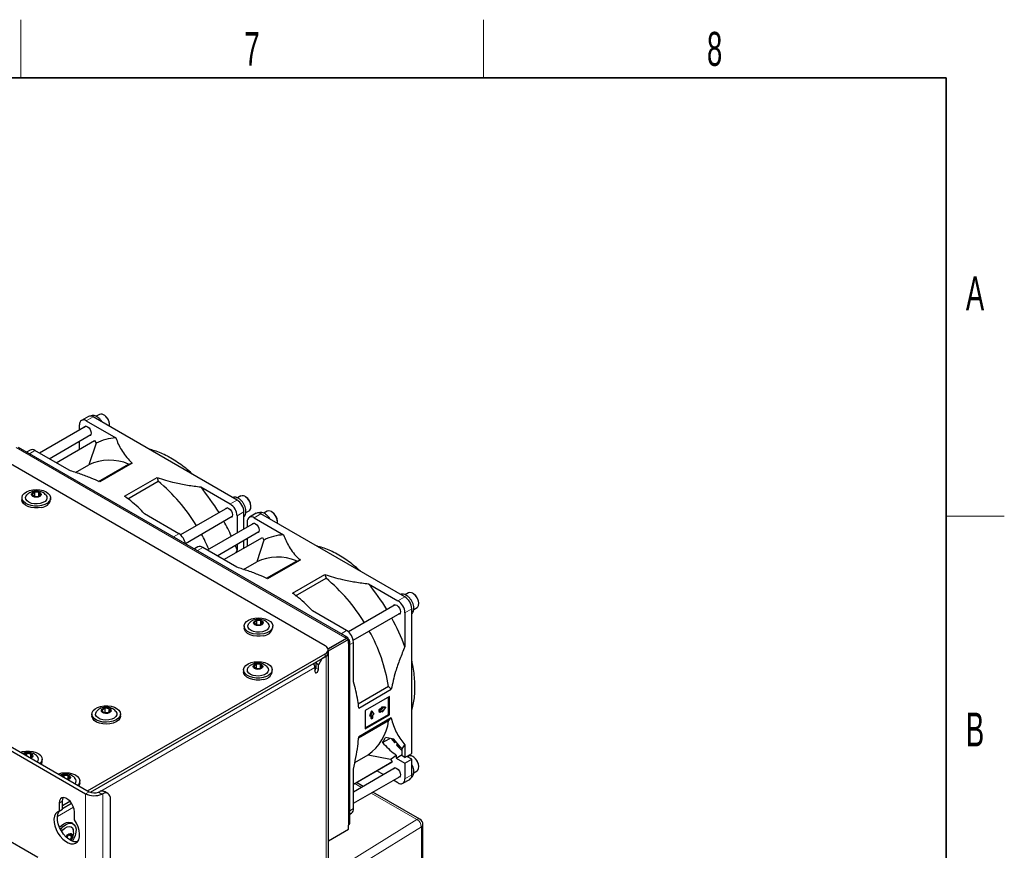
# Paper-space layout 'Blatt2' of a CAD drawing. Header units: millimetres. Extents: x 5 to 418, y 2 to 292.
# Tile 68 of 68: x 312 to 414, y 203 to 288. Entities that reach past the tile are written whole.
import ezdxf

# ---------------------------------------------------------------- set-up
doc = ezdxf.new("R2010")
doc.units = ezdxf.units.MM
doc.layers.add('SLD-0', color=7, linetype='Continuous')
doc.styles.add('SLDTEXTSTYLE1', font='TXT', dxfattribs={"width": 0.605})

psp = doc.layouts.new('Blatt2')

# ---------------------------------------------------------------- linework, layer by layer
at = {"color": 7, "linetype": 'Continuous', "lineweight": 25}
for p, q in [((343.91, 223.88), (286.99, 256.74)), ((251.65, 247.61), (319.18, 208.63)), ((252.01, 247.81), (319.53, 208.83)), ((319.46, 247.56), (318.75, 247.15)), ((319.25, 247.1), (322.29, 245.34)), ((334.81, 238.93), (319.96, 247.51)), ((320.6, 247.77), (320.26, 247.57)), ((321.11, 247.68), (321.04, 247.72)), ((319.23, 246.54), (314.42, 243.76)), ((318.54, 246.14), (318.54, 246.69)), ((321.66, 246.65), (321.66, 246.73)), ((315.42, 243.19), (319.73, 245.68)), ((316.13, 242.78), (320.11, 245.08)), ((318.54, 244.17), (318.54, 244.99)), ((320.11, 245.08), (320.27, 244.8)), ((346.19, 224.77), (312.25, 244.37)), ((313.45, 244.09), (313.09, 243.88)), ((317.48, 242), (313.95, 244.04)), ((320.27, 244.8), (319.51, 242.56)), ((318.15, 241.78), (319.51, 242.56)), ((320.52, 240.86), (323.6, 242.64)), ((324, 242.74), (320.64, 240.81)), ((323.6, 242.64), (324, 242.74)), ((323.2, 239.33), (326.56, 241.27)), ((323.53, 239.05), (326.67, 240.87)), ((326.56, 241.27), (326.67, 240.87)), ((331.06, 240.28), (334.1, 238.53)), ((312.61, 239.16), (312.61, 238.95)), ((313.93, 239.74), (313.66, 239.54)), ((313.66, 239.54), (313.82, 239.31)), ((313.82, 239.31), (314.25, 239.27)), ((313.89, 239.3), (313.93, 239.33)), ((314.36, 239.7), (313.93, 239.74)), ((313.93, 239.33), (313.93, 239.74)), ((313.93, 239.33), (314.29, 239.3)), ((313.93, 239.33), (313.94, 239.3)), ((314.25, 239.27), (314.52, 239.47)), ((314.52, 239.47), (314.36, 239.7)), ((314.36, 239.35), (314.36, 239.7)), ((315.56, 238.95), (315.56, 239.16)), ((335.19, 239.35), (334.84, 239.15)), ((335.7, 239.26), (335.63, 239.3)), ((333.82, 238.12), (328.98, 235.33)), ((335.72, 237.63), (336.06, 237.83)), ((336.24, 238.23), (336.24, 238.31)), ((328.8, 235.46), (325.27, 237.5)), ((329.48, 234.46), (334.32, 237.26)), ((334.81, 237.3), (334.81, 235.53)), ((335.51, 235.94), (335.51, 237.71)), ((336.78, 237.56), (336.08, 237.15)), ((336.58, 237.1), (339.62, 235.34)), ((352.13, 228.93), (337.28, 237.51)), ((337.93, 237.77), (337.58, 237.57)), ((338.44, 237.68), (338.37, 237.72)), ((336.56, 236.54), (331.74, 233.76)), ((335.87, 236.14), (335.87, 236.69)), ((338.98, 236.65), (338.98, 236.73)), ((256.6, 235.36), (314.23, 202.09)), ((332.74, 233.19), (337.06, 235.68)), ((333.45, 232.78), (337.44, 235.08)), ((335.51, 233.97), (335.51, 234.78)), ((335.87, 234.17), (335.87, 234.99)), ((337.59, 234.8), (336.84, 232.56)), ((337.44, 235.08), (337.59, 234.8)), ((330.77, 234.09), (330.42, 233.88)), ((334.8, 232), (331.27, 234.04)), ((334.81, 233.79), (334.69, 233.49)), ((334.81, 234.38), (334.81, 233.79)), ((341.32, 232.74), (337.96, 230.81)), ((340.93, 232.64), (341.32, 232.74)), ((335.47, 231.78), (336.84, 232.56)), ((337.84, 230.86), (340.93, 232.64)), ((340.53, 229.33), (343.88, 231.26)), ((340.85, 229.05), (344, 230.87)), ((343.88, 231.26), (344, 230.87)), ((348.38, 230.28), (351.42, 228.53)), ((352.51, 229.35), (352.16, 229.15)), ((353.02, 229.26), (352.95, 229.3)), ((351.14, 228.12), (346.3, 225.33)), ((352.84, 212.77), (352.84, 227.71)), ((353.04, 227.63), (353.39, 227.83)), ((353.57, 228.23), (353.57, 228.31)), ((346.12, 225.46), (342.59, 227.5)), ((346.8, 224.46), (351.64, 227.26)), ((352.13, 227.3), (352.13, 223.79)), ((335.54, 225.92), (335.54, 225.72)), ((336.86, 226.5), (336.59, 226.31)), ((336.59, 226.31), (336.75, 226.07)), ((336.75, 226.07), (337.18, 226.04)), ((336.82, 226.07), (336.86, 226.09)), ((337.28, 226.47), (336.86, 226.5)), ((336.86, 226.09), (336.86, 226.5)), ((336.86, 226.09), (337.21, 226.06)), ((336.86, 226.09), (336.86, 226.06)), ((337.18, 226.04), (337.45, 226.23)), ((337.45, 226.23), (337.28, 226.47)), ((337.28, 226.12), (337.28, 226.47)), ((338.49, 225.72), (338.49, 225.92)), ((344.19, 223.56), (346.1, 224.66)), ((346.12, 224.65), (344.2, 223.54)), ((346.1, 224.66), (345.94, 224.75)), ((346.1, 224.64), (346.1, 224.66)), ((346.12, 224.65), (346.3, 224.55)), ((346.3, 224.55), (344.21, 223.34)), ((346.3, 224.14), (346.3, 224.55)), ((346.44, 205.56), (346.44, 224.34)), ((346.83, 220.16), (346.83, 224.24)), ((319.39, 208.91), (343.91, 223.07)), ((319.67, 208.77), (343.91, 222.76)), ((344, 222.81), (343.56, 222.56)), ((344.2, 223.17), (344.2, 223.47)), ((344.26, 195.36), (344.26, 223.17)), ((336.8, 221.98), (336.54, 221.78)), ((336.54, 221.78), (336.7, 221.55)), ((336.7, 221.55), (337.13, 221.52)), ((336.77, 221.55), (336.8, 221.57)), ((337.23, 221.95), (336.8, 221.98)), ((336.8, 221.57), (336.8, 221.98)), ((336.8, 221.57), (337.16, 221.54)), ((336.8, 221.57), (336.81, 221.54)), ((337.13, 221.52), (337.39, 221.71)), ((337.39, 221.71), (337.23, 221.95)), ((337.23, 221.6), (337.23, 221.95)), ((342.85, 221.64), (342.85, 221.23)), ((342.94, 222.1), (343.03, 222.25)), ((343.2, 221.94), (342.94, 222.1)), ((342.94, 222.1), (342.94, 221.59)), ((343.56, 222.56), (343.2, 221.94)), ((343.2, 221.43), (343.2, 221.94)), ((335.49, 221.4), (335.49, 221.2)), ((338.44, 221.2), (338.44, 221.4)), ((350.45, 219.7), (347.3, 217.88)), ((350.45, 219.7), (350.73, 219.4)), ((347.38, 217.46), (350.73, 219.4)), ((350.53, 218.66), (348.02, 217.21)), ((350.44, 216.81), (350.44, 218.61)), ((350.53, 216.76), (350.53, 218.66)), ((350.08, 217.56), (349.72, 217.57)), ((349.72, 217.57), (349.72, 217.44)), ((349.72, 217.57), (349.81, 217.51)), ((349.81, 217.51), (349.81, 217.39)), ((350.17, 217.51), (349.81, 217.51)), ((349.81, 217.09), (350.17, 217.51)), ((350.08, 217.56), (350.17, 217.51)), ((319.83, 216.85), (319.83, 216.65)), ((321.19, 217.44), (320.88, 217.26)), ((320.88, 217.26), (321, 217.02)), ((321, 217.02), (321.42, 216.96)), ((321.13, 217), (321.19, 217.03)), ((321.61, 217.38), (321.19, 217.44)), ((321.19, 217.03), (321.19, 217.44)), ((321.19, 217.03), (321.47, 216.99)), ((321.19, 217.03), (321.19, 216.99)), ((321.42, 216.96), (321.72, 217.13)), ((321.72, 217.13), (321.61, 217.38)), ((321.61, 217.07), (321.61, 217.38)), ((322.78, 216.65), (322.78, 216.85)), ((348.02, 217.21), (348.02, 215.31)), ((348.02, 215.41), (350.44, 216.81)), ((348.02, 215.31), (350.53, 216.76)), ((348.67, 217.19), (348.49, 216.67)), ((348.49, 216.67), (348.58, 216.62)), ((348.76, 217.14), (348.58, 216.62)), ((348.58, 216.62), (348.69, 216.68)), ((348.6, 216.63), (348.6, 216.41)), ((348.67, 217.19), (348.76, 217.14)), ((348.69, 216.68), (348.69, 216.36)), ((348.95, 216.83), (348.76, 217.14)), ((348.84, 216.77), (348.95, 216.83)), ((348.84, 216.44), (348.84, 216.77)), ((349.72, 217.44), (349.44, 217.28)), ((349.44, 217.28), (349.44, 217.11)), ((349.44, 217.28), (349.53, 217.22)), ((349.44, 217.11), (349.53, 217.05)), ((349.81, 217.39), (349.53, 217.22)), ((349.53, 217.05), (349.81, 217.22)), ((349.53, 217.22), (349.53, 217.05)), ((349.72, 217.44), (349.81, 217.39)), ((349.72, 217.16), (349.72, 217.14)), ((349.72, 217.14), (349.81, 217.09)), ((349.81, 217.22), (349.81, 217.09)), ((350.44, 216.81), (350.53, 216.76)), ((350.45, 216.15), (347.36, 214.37)), ((350.73, 216.44), (347.38, 214.5)), ((348.6, 216.41), (348.69, 216.36)), ((348.69, 216.36), (348.84, 216.44)), ((350.73, 216.44), (350.45, 216.15)), ((351, 214.26), (350.13, 214.44)), ((349.83, 213.9), (350.59, 214.34)), ((350.73, 214.32), (351.08, 213.87)), ((351.6, 213.31), (351.6, 213.53)), ((352.13, 213.67), (352.13, 212.36)), ((313.11, 212.77), (312.91, 212.66)), ((313.53, 212.71), (313.11, 212.77)), ((313.11, 212.54), (313.11, 212.77)), ((313.44, 212.35), (313.64, 212.47)), ((313.64, 212.47), (313.53, 212.71)), ((313.53, 212.4), (313.53, 212.71)), ((346.97, 211.86), (348.34, 212.65)), ((348.34, 212.65), (350.65, 212.18)), ((351.23, 212.31), (351.85, 212.66)), ((351.23, 212.61), (351.23, 212.31)), ((351.85, 212.52), (351.85, 213.27)), ((352.13, 212.36), (351.85, 212.52)), ((352.13, 212.36), (352.84, 212.77)), ((352.84, 212.19), (352.34, 212.48)), ((352.51, 212.51), (352.41, 212.44)), ((353.02, 212.42), (352.95, 212.46)), ((314.7, 211.98), (314.7, 212.19)), ((346.83, 209.61), (350.81, 211.91)), ((346.83, 209.61), (350.56, 211.77)), ((350.81, 211.91), (350.56, 211.77)), ((350.65, 212.18), (350.81, 211.91)), ((351.23, 212.31), (352.13, 211.79)), ((352.13, 211.79), (352.84, 212.19)), ((352.13, 211.79), (352.13, 210.15)), ((352.84, 210.56), (352.84, 212.19)), ((353.57, 211.39), (353.57, 211.47)), ((316.95, 210.52), (316.8, 210.41)), ((317.38, 210.49), (316.95, 210.52)), ((316.95, 210.32), (316.95, 210.52)), ((317.54, 210.25), (317.38, 210.49)), ((317.38, 210.14), (317.38, 210.49)), ((351.14, 211.28), (346.83, 208.79)), ((346.83, 207.09), (346.83, 211.17)), ((346.83, 207.64), (351.64, 210.41)), ((349.95, 210.59), (349.24, 211)), ((353.04, 210.79), (353.39, 210.99)), ((317.33, 210.1), (317.54, 210.25)), ((318.59, 209.74), (318.59, 209.94)), ((347.84, 209.37), (347.13, 209.78)), ((351.42, 209.74), (350.95, 210.02)), ((351.92, 209.7), (352.63, 210.1)), ((320.5, 208.78), (320.59, 208.83)), ((320.95, 208.62), (320.86, 208.58)), ((321.48, 208.64), (321.13, 208.84)), ((353.68, 206), (348.84, 208.8)), ((316.44, 207.66), (316.44, 206.84)), ((316.79, 207.04), (316.79, 207.86)), ((316.79, 207.41), (317.56, 207.85)), ((316.79, 207.1), (317.72, 207.64)), ((321.74, 200.9), (321.74, 208.06)), ((316.44, 206.84), (316.79, 207.04)), ((318.03, 205.92), (318.03, 206.74)), ((346.44, 206.53), (346.62, 206.63)), ((317.88, 205.52), (317.71, 205.63)), ((346.3, 204.95), (346.3, 205.36)), ((353.99, 142.79), (353.99, 205.46)), ((317.33, 204.33), (317.22, 204.1)), ((317.37, 204.35), (317.24, 204.08)), ((317.63, 204.46), (317.33, 204.33)), ((317.45, 204.38), (317.75, 204.21)), ((317.75, 204.21), (317.63, 204.46)), ((344.26, 203.77), (346.3, 204.95)), ((317.58, 203.84), (317.75, 204.21))]:
    psp.add_line(p, q, dxfattribs=at)
at = {"color": 7, "linetype": 'Continuous', "lineweight": 18}
for p, q in [((319.96, 247.51), (319.25, 247.1)), ((312, 244.34), (345.94, 224.75)), ((313.95, 244.04), (313.39, 243.71)), ((334.1, 238.53), (334.81, 238.93)), ((335.51, 237.71), (334.81, 237.3)), ((337.28, 237.51), (336.58, 237.1)), ((328.24, 235.14), (328.8, 235.46)), ((331.27, 234.04), (330.71, 233.71)), ((351.42, 228.53), (352.13, 228.93)), ((352.84, 227.71), (352.13, 227.3)), ((345.56, 225.14), (346.12, 225.46)), ((346.3, 224.14), (346.3, 205.36)), ((346.83, 224.24), (346.44, 224.02)), ((343.91, 222.76), (343.91, 223.07)), ((343.99, 222.81), (344, 222.81)), ((344, 222.81), (344, 195.01)), ((342.85, 221.64), (320.76, 208.88)), ((342.94, 221.59), (343.2, 221.43)), ((352.13, 210.15), (352.84, 210.56)), ((347.66, 209.27), (346.95, 209.68)), ((319.53, 208.83), (319.18, 208.63)), ((319.18, 86.15), (319.18, 208.63)), ((320.86, 208.58), (320.5, 208.78)), ((320.95, 86.15), (320.95, 208.62)), ((353.37, 205.97), (348.66, 208.69)), ((316.44, 207.66), (316.79, 207.86)), ((317.93, 207.25), (316.27, 206.29)), ((346.44, 206.87), (346.83, 207.09)), ((344.26, 200.32), (353.37, 205.97)), ((353.83, 205.22), (344.38, 199.36)), ((353.83, 142.55), (353.83, 205.22))]:
    psp.add_line(p, q, dxfattribs=at)
at = {"color": 7, "linetype": 'Continuous', "lineweight": 25, "flags": 128}
for points in [[(319.03, 246.43), (319.11, 246.52), (319.24, 246.54), (319.38, 246.49), (319.53, 246.37), (319.65, 246.21), (319.73, 246.02), (319.76, 245.83)], [(319.76, 245.83), (319.73, 245.68), (319.65, 245.59), (319.53, 245.56)], [(314.64, 238.37), (314.28, 238.31), (313.91, 238.31), (313.55, 238.37), (313.23, 238.47), (312.96, 238.61), (312.76, 238.79), (312.64, 239), (312.62, 239.21), (312.68, 239.42), (312.84, 239.61), (313.07, 239.78), (313.37, 239.9), (313.72, 239.98), (314.08, 240.01), (314.45, 239.98), (314.79, 239.91), (315.09, 239.78), (315.33, 239.62), (315.49, 239.43), (315.56, 239.22), (315.54, 239), (315.43, 238.8), (315.23, 238.62), (314.96, 238.47), (314.64, 238.37)], [(314.64, 238.16), (314.28, 238.11), (313.91, 238.11), (313.55, 238.16), (313.23, 238.26), (312.96, 238.41), (312.76, 238.59), (312.64, 238.79), (312.61, 238.95)], [(314.5, 238.57), (314.19, 238.53), (313.88, 238.54), (313.59, 238.59), (313.33, 238.7), (313.14, 238.84), (313.02, 239.01), (312.99, 239.19), (313.05, 239.37), (313.12, 239.46)], [(314.28, 239.24), (314.08, 239.22), (313.89, 239.24), (313.73, 239.3), (313.62, 239.4), (313.59, 239.51), (313.63, 239.62), (313.74, 239.71), (313.9, 239.77), (314.09, 239.79), (314.29, 239.77), (314.45, 239.71), (314.55, 239.61), (314.59, 239.5), (314.55, 239.39), (314.44, 239.3), (314.28, 239.24)], [(315.06, 239.46), (315.16, 239.31), (315.19, 239.13), (315.13, 238.95), (314.99, 238.79), (314.77, 238.66), (314.5, 238.57)], [(336.06, 237.83), (336.14, 237.9), (336.22, 238.06), (336.24, 238.29), (336.19, 238.54), (336.08, 238.8), (335.93, 239.04), (335.73, 239.23)], [(333.62, 238.01), (333.7, 238.1), (333.82, 238.12), (333.97, 238.07), (334.11, 237.95), (334.24, 237.79), (334.32, 237.6), (334.35, 237.41)], [(334.35, 237.41), (334.32, 237.26), (334.24, 237.17), (334.12, 237.14)], [(336.36, 236.43), (336.44, 236.52), (336.56, 236.54), (336.71, 236.49), (336.85, 236.37), (336.98, 236.21), (337.06, 236.02), (337.09, 235.83)], [(337.09, 235.83), (337.06, 235.68), (336.98, 235.59), (336.86, 235.56)], [(334.81, 233.79), (334.65, 234.19), (334.62, 234.27)], [(353.39, 227.83), (353.46, 227.9), (353.55, 228.06), (353.57, 228.28), (353.52, 228.54), (353.41, 228.8), (353.25, 229.04), (353.06, 229.23)], [(350.94, 228.01), (351.02, 228.1), (351.15, 228.12), (351.29, 228.07), (351.44, 227.95), (351.56, 227.79), (351.64, 227.6), (351.67, 227.41)], [(337.57, 225.13), (337.21, 225.08), (336.84, 225.08), (336.48, 225.13), (336.15, 225.23), (335.88, 225.38), (335.68, 225.56), (335.57, 225.76), (335.54, 225.97), (335.61, 226.18), (335.77, 226.38), (336, 226.54), (336.3, 226.67), (336.64, 226.75), (337.01, 226.77), (337.38, 226.75), (337.72, 226.67), (338.02, 226.55), (338.26, 226.38), (338.42, 226.19), (338.49, 225.98), (338.47, 225.77), (338.35, 225.56), (338.16, 225.38), (337.89, 225.24), (337.57, 225.13)], [(351.67, 227.41), (351.64, 227.26), (351.56, 227.17), (351.44, 227.14)], [(337.57, 224.93), (337.21, 224.87), (336.84, 224.87), (336.48, 224.93), (336.15, 225.03), (335.88, 225.17), (335.68, 225.35), (335.57, 225.56), (335.54, 225.72)], [(337.43, 225.33), (337.12, 225.29), (336.81, 225.3), (336.51, 225.36), (336.26, 225.46), (336.06, 225.61), (335.95, 225.77), (335.92, 225.95), (335.98, 226.13), (336.04, 226.22)], [(337.2, 226), (337.01, 225.98), (336.82, 226), (336.66, 226.07), (336.55, 226.16), (336.52, 226.27), (336.56, 226.38), (336.67, 226.48), (336.83, 226.54), (337.02, 226.56), (337.21, 226.54), (337.37, 226.47), (337.48, 226.38), (337.52, 226.27), (337.48, 226.16), (337.37, 226.06), (337.2, 226)], [(337.99, 226.22), (338.09, 226.07), (338.12, 225.89), (338.06, 225.72), (337.91, 225.55), (337.7, 225.42), (337.43, 225.33)], [(337.51, 220.61), (337.15, 220.56), (336.79, 220.56), (336.43, 220.61), (336.1, 220.71), (335.83, 220.86), (335.63, 221.04), (335.52, 221.24), (335.49, 221.45), (335.56, 221.66), (335.72, 221.86), (335.95, 222.02), (336.25, 222.15), (336.59, 222.23), (336.96, 222.25), (337.32, 222.23), (337.67, 222.15), (337.97, 222.03), (338.21, 221.86), (338.36, 221.67), (338.44, 221.46), (338.41, 221.25), (338.3, 221.04), (338.1, 220.86), (337.84, 220.72), (337.51, 220.61)], [(337.37, 220.81), (337.07, 220.77), (336.76, 220.78), (336.46, 220.84), (336.21, 220.94), (336.01, 221.08), (335.9, 221.25), (335.87, 221.43), (335.92, 221.61), (335.99, 221.7)], [(337.15, 221.48), (336.96, 221.46), (336.77, 221.48), (336.61, 221.55), (336.5, 221.64), (336.46, 221.75), (336.5, 221.86), (336.61, 221.96), (336.78, 222.02), (336.97, 222.04), (337.16, 222.01), (337.32, 221.95), (337.43, 221.86), (337.46, 221.75), (337.42, 221.64), (337.31, 221.54), (337.15, 221.48)], [(337.93, 221.7), (338.03, 221.55), (338.06, 221.37), (338, 221.19), (337.86, 221.03), (337.64, 220.9), (337.37, 220.81)], [(337.51, 220.41), (337.15, 220.35), (336.79, 220.35), (336.43, 220.41), (336.1, 220.51), (335.83, 220.65), (335.63, 220.83), (335.52, 221.03), (335.49, 221.2)], [(342.85, 221.23), (342.86, 221.16), (342.9, 221.11), (342.96, 221.1), (343.03, 221.13), (343.1, 221.18), (343.15, 221.26), (343.19, 221.35), (343.2, 221.43)], [(321.69, 216.03), (321.33, 216), (320.96, 216.02), (320.61, 216.1), (320.31, 216.22), (320.07, 216.38), (319.91, 216.57), (319.83, 216.78), (319.85, 217), (319.96, 217.2), (320.15, 217.38), (320.41, 217.53), (320.73, 217.64), (321.09, 217.69), (321.46, 217.7), (321.82, 217.65), (322.15, 217.55), (322.42, 217.4), (322.62, 217.23), (322.75, 217.03), (322.78, 216.81), (322.71, 216.6), (322.56, 216.41), (322.33, 216.24), (322.03, 216.11), (321.69, 216.03)], [(321.43, 216.92), (321.24, 216.91), (321.05, 216.95), (320.91, 217.02), (320.82, 217.12), (320.81, 217.23), (320.87, 217.34), (320.99, 217.43), (321.17, 217.48), (321.36, 217.48), (321.55, 217.45), (321.7, 217.38), (321.78, 217.27), (321.8, 217.16), (321.74, 217.06), (321.61, 216.97), (321.43, 216.92)], [(321.69, 215.83), (321.33, 215.8), (320.96, 215.82), (320.61, 215.89), (320.31, 216.02), (320.07, 216.18), (319.91, 216.37), (319.83, 216.58), (319.83, 216.65)], [(321.59, 216.24), (321.28, 216.22), (320.97, 216.24), (320.69, 216.32), (320.46, 216.44), (320.29, 216.6), (320.21, 216.77), (320.22, 216.95), (320.31, 217.12), (320.33, 217.15)], [(322.27, 217.15), (322.31, 217.1), (322.39, 216.93), (322.39, 216.75), (322.29, 216.58), (322.12, 216.43), (321.88, 216.31), (321.59, 216.24)], [(322.78, 216.65), (322.78, 216.61), (322.71, 216.4), (322.56, 216.2), (322.33, 216.04), (322.03, 215.91), (321.69, 215.83)], [(312.46, 212.92), (312.66, 212.97), (313.01, 213.03), (313.38, 213.03), (313.74, 212.98), (314.07, 212.88), (314.34, 212.74), (314.55, 212.56), (314.67, 212.36), (314.7, 212.15), (314.63, 211.94), (314.48, 211.75)], [(312.82, 212.71), (312.92, 212.76), (313.09, 212.81), (313.28, 212.82), (313.47, 212.78), (313.62, 212.71), (313.7, 212.61), (313.72, 212.5), (313.66, 212.39), (313.53, 212.31), (313.52, 212.3)], [(353.39, 210.99), (353.46, 211.05), (353.55, 211.22), (353.57, 211.44), (353.52, 211.7), (353.41, 211.96), (353.25, 212.2), (353.06, 212.39)], [(316.35, 210.67), (316.4, 210.69), (316.74, 210.77), (317.11, 210.79), (317.47, 210.77), (317.82, 210.69), (318.12, 210.56), (318.35, 210.4), (318.51, 210.21), (318.58, 210), (318.56, 209.79), (318.45, 209.58), (318.37, 209.5)], [(316.71, 210.46), (316.76, 210.5), (316.93, 210.56), (317.12, 210.58), (317.31, 210.55), (317.47, 210.49), (317.58, 210.4), (317.61, 210.29), (317.57, 210.18), (317.46, 210.08), (317.41, 210.06)], [(350.94, 211.17), (351.02, 211.26), (351.15, 211.28), (351.29, 211.23), (351.44, 211.11), (351.56, 210.95), (351.64, 210.76), (351.67, 210.57)], [(351.67, 210.57), (351.64, 210.42), (351.56, 210.33), (351.44, 210.3)], [(318.59, 209.74), (318.56, 209.58), (318.49, 209.43)], [(321.74, 208.06), (321.73, 208.24), (321.68, 208.4), (321.61, 208.52), (321.52, 208.62), (321.4, 208.68), (321.26, 208.7), (321.11, 208.68), (320.95, 208.62)], [(318.03, 206.74), (318, 207.02), (317.9, 207.31), (317.76, 207.59), (317.57, 207.84), (317.35, 208.04), (317.12, 208.17), (316.91, 208.22), (316.71, 208.19), (316.57, 208.08), (316.47, 207.9), (316.44, 207.66)], [(316.79, 207.86), (316.83, 208.1), (316.88, 208.22)], [(316.44, 206.84), (316.23, 206.73), (316.07, 206.55), (315.96, 206.31), (315.91, 206.01), (315.93, 205.67), (316, 205.31), (316.14, 204.93), (316.32, 204.57), (316.55, 204.24), (316.81, 203.95), (317.09, 203.72), (317.38, 203.55), (317.66, 203.46), (317.92, 203.45), (318.15, 203.52), (318.33, 203.67), (318.47, 203.88), (318.54, 204.16), (318.56, 204.48), (318.51, 204.84), (318.4, 205.21), (318.24, 205.57), (318.03, 205.92)], [(318.33, 203.66), (318.27, 203.65), (318.01, 203.66), (317.73, 203.75), (317.45, 203.92), (317.16, 204.15), (316.9, 204.44), (316.68, 204.78), (316.49, 205.14), (316.36, 205.51), (316.28, 205.87), (316.27, 206.21), (316.31, 206.51), (316.42, 206.76), (316.53, 206.89)], [(316.5, 205.16), (316.68, 205.33), (316.93, 205.53), (317.19, 205.65), (317.44, 205.7), (317.66, 205.65), (317.71, 205.63)], [(316.59, 204.94), (316.61, 204.97), (316.85, 205.23), (317.11, 205.43), (317.37, 205.55), (317.62, 205.59), (317.83, 205.55), (318.01, 205.42), (318.13, 205.22), (318.19, 204.96), (318.18, 204.66), (318.11, 204.33), (317.97, 203.99), (317.82, 203.72)], [(316.7, 204.73), (316.84, 204.89), (317.05, 205.08), (317.27, 205.2), (317.48, 205.25), (317.67, 205.22), (317.81, 205.1), (317.89, 204.94)], [(317.16, 204.15), (317.19, 204.21), (317.31, 204.37), (317.44, 204.48), (317.58, 204.53), (317.69, 204.51), (317.77, 204.42), (317.8, 204.29), (317.78, 204.11), (317.7, 203.94), (317.62, 203.81)]]:
    psp.add_lwpolyline(points, dxfattribs=at)
at = {"color": 7, "linetype": 'Continuous', "lineweight": 25}
for centre, radius, start, end in [((318.97, 246.76), 0.437, 50.7967, 189.214), ((319.67, 247.1), 0.503, 54.3824, 114.3071), ((320.79, 247.3), 0.502, 44.1271, 111.7166), ((320.49, 246.69), 1.17, 2.1839, 57.8107), ((320.36, 246.63), 1.29, 355.7417, 52.4031), ((322.46, 240.63), 4.71, 92.0026, 117.6828), ((313.65, 243.63), 0.503, 54.3824, 114.3071), ((321.65, 237.98), 5.06, 67.2415, 114.9535), ((315.4, 227.14), 17.76, 30.9975, 50.6326), ((314.16, 226.24), 21.97, 31.2219, 39.7469), ((314.57, 239.19), 1.02, 273.9758, 346.9699), ((333.98, 237.64), 1.54, 2.6055, 57.3945), ((335.37, 238.88), 0.502, 44.1271, 111.7166), ((335.07, 238.27), 1.17, 2.1839, 57.8107), ((333.27, 237.23), 1.54, 2.6055, 57.3945), ((336.3, 236.76), 0.437, 50.7967, 189.214), ((336.99, 237.1), 0.503, 54.3824, 114.3071), ((338.11, 237.3), 0.502, 44.1271, 111.7166), ((337.81, 236.69), 1.17, 2.1839, 57.8107), ((337.68, 236.62), 1.29, 355.7417, 52.4031), ((313.85, 226), 22.36, 24.2745, 28.7417), ((327.94, 234.15), 1.57, 9.8782, 57.0463), ((313.92, 226.05), 19.6, 23.476, 28.5769), ((339.78, 230.63), 4.71, 92.0026, 117.6828), ((330.98, 233.63), 0.503, 54.3824, 114.3071), ((338.97, 227.98), 5.06, 67.2415, 114.9535), ((332.73, 217.13), 17.76, 30.9975, 50.6326), ((331.49, 216.23), 21.97, 31.2219, 39.7469), ((351.3, 227.64), 1.54, 2.6055, 57.3945), ((352.7, 228.88), 0.502, 44.1271, 111.7166), ((352.39, 228.27), 1.17, 2.1839, 57.8107), ((350.6, 227.23), 1.54, 2.6055, 57.3945), ((331.52, 216.18), 21.97, 20.2533, 28.7787), ((337.49, 225.95), 1.02, 273.9758, 346.9699), ((346.08, 224.58), 0.218, 350.786, 129.2033), ((345.29, 224.17), 1.54, 2.6055, 57.3945), ((332.92, 216.8), 17.77, 9.3685, 29.0037), ((343.76, 223.47), 0.437, 290.7834, 69.2166), ((346.22, 224.34), 0.218, 290.7834, 69.2166), ((343.7, 223.22), 0.503, 294.3747, 354.3052), ((343.87, 223.17), 0.378, 290.3159, 27.0552), ((341.94, 221.6), 0.912, 2.1236, 30.9778), ((342.55, 221.6), 0.388, 320.4485, 357.1401), ((337.44, 221.43), 1.02, 273.9758, 346.9699), ((345.43, 216.79), 5.06, 305.0583, 352.7631), ((345.49, 216.7), 5.16, 327.2071, 334.0317), ((347.7, 216.49), 5.25, 322.1261, 327.4804), ((313.89, 212.19), 0.424, 318.1888, 44.8189), ((348.32, 215.93), 4.42, 301.9289, 311.2268), ((352.7, 212.04), 0.502, 44.1271, 111.7166), ((352.39, 211.43), 1.17, 2.1839, 57.8107), ((314.15, 211.99), 0.55, 325.3261, 359.1505), ((352.36, 210.5), 0.48, 304.0564, 7.2558), ((317.79, 209.94), 0.415, 316.9359, 46.1946), ((351.7, 210.08), 0.437, 230.7967, 9.214), ((320.07, 210.36), 1.94, 242.8262, 293.8588), ((320.07, 209.87), 1.17, 242.9057, 291.5471), ((320.88, 208.32), 0.575, 63.8888, 119.5221), ((346.35, 207.03), 0.48, 304.0564, 7.2558), ((346.19, 205.59), 0.251, 294.3747, 354.3052), ((353.37, 205.46), 0.625, 0, 60.0027)]:
    psp.add_arc(centre, radius, start, end, dxfattribs=at)
at = {"color": 7, "linetype": 'Continuous', "lineweight": 18}
for centre, radius, start, end in [((353.55, 205.72), 0.309, 65.3602, 124.6041), ((352.92, 205.19), 0.907, 2.0018, 60.2671), ((353.69, 205.48), 0.3, 297.475, 355.2816)]:
    psp.add_arc(centre, radius, start, end, dxfattribs=at)
at = {"color": 7, "linetype": 'Continuous', "lineweight": 25}
for major_axis, start_param, end_param in [((1.46, 12), 0.727153, 0.749913), ((1.4, 11.48), 0.702652, 0.726093)]:
    psp.add_ellipse((353.3, 204.68), major_axis=major_axis, ratio=0.402531, start_param=start_param, end_param=end_param, dxfattribs=at)
for points, knots in [([(320.89, 246.97), (320.87, 247.01), (320.79, 247.14), (320.63, 247.32), (320.41, 247.51), (320.17, 247.62), (319.95, 247.66), (319.79, 247.64), (319.73, 247.6), (319.71, 247.59)], [0, 0, 0, 0, 0.083382, 0.267808, 0.454411, 0.644981, 0.811263, 0.967799, 1, 1, 1, 1]), ([(322.29, 245.34), (322.38, 245.13), (322.54, 244.71), (322.87, 244.09), (323.29, 243.48), (323.68, 243.03), (323.94, 242.79), (324, 242.74)], [0, 0, 0, 0, 0.231083, 0.463124, 0.699476, 0.938163, 1, 1, 1, 1]), ([(327.99, 243.25), (327.87, 243.32), (327.53, 243.51), (326.96, 243.78), (326.33, 244.02), (325.92, 244.12), (325.73, 244.17)], [0, 0, 0, 0, 0.155341, 0.450293, 0.745362, 1, 1, 1, 1]), ([(330.22, 241.58), (330.15, 241.65), (329.86, 241.93), (329.34, 242.34), (328.67, 242.84), (328.22, 243.11), (327.99, 243.25)], [0, 0, 0, 0, 0.105883, 0.400517, 0.695301, 1, 1, 1, 1]), ([(320.64, 240.81), (320.35, 240.94), (319.7, 241.22), (318.65, 241.62), (317.87, 241.87), (317.48, 242)], [0, 0, 0, 0, 0.292322, 0.645449, 1, 1, 1, 1]), ([(326.56, 241.27), (326.85, 241.17), (327.43, 240.96), (328.48, 240.7), (329.68, 240.46), (330.6, 240.34), (331.06, 240.28)], [0, 0, 0, 0, 0.208768, 0.419594, 0.708565, 1, 1, 1, 1]), ([(315.05, 239.46), (315.04, 239.48), (314.97, 239.56), (314.82, 239.67), (314.58, 239.79), (314.31, 239.86), (314, 239.87), (313.69, 239.82), (313.42, 239.7), (313.23, 239.58), (313.15, 239.48), (313.12, 239.45)], [0, 0, 0, 0, 0.025909, 0.143296, 0.26363, 0.391856, 0.531767, 0.685712, 0.821947, 0.951657, 1, 1, 1, 1]), ([(325.27, 237.5), (325.04, 237.73), (324.6, 238.19), (323.91, 238.8), (323.41, 239.17), (323.2, 239.33)], [0, 0, 0, 0, 0.362186, 0.725769, 1, 1, 1, 1]), ([(335.51, 237.2), (335.54, 237.22), (335.62, 237.29), (335.69, 237.45), (335.74, 237.68), (335.72, 237.94), (335.65, 238.22), (335.53, 238.5), (335.36, 238.75), (335.15, 238.97), (334.92, 239.13), (334.69, 239.22), (334.49, 239.24), (334.4, 239.2), (334.37, 239.19)], [0, 0, 0, 0, 0.040705, 0.122712, 0.208749, 0.300709, 0.39543, 0.489998, 0.584546, 0.679744, 0.776394, 0.875234, 0.958601, 1, 1, 1, 1]), ([(338.21, 236.97), (338.19, 237.01), (338.12, 237.14), (337.95, 237.32), (337.73, 237.51), (337.5, 237.62), (337.28, 237.65), (337.12, 237.64), (337.05, 237.6), (337.04, 237.59)], [0, 0, 0, 0, 0.083382, 0.267808, 0.454411, 0.644981, 0.811263, 0.967799, 1, 1, 1, 1]), ([(339.62, 235.34), (339.7, 235.13), (339.86, 234.71), (340.19, 234.09), (340.61, 233.47), (341.01, 233.03), (341.27, 232.79), (341.32, 232.74)], [0, 0, 0, 0, 0.231083, 0.463124, 0.699476, 0.938163, 1, 1, 1, 1]), ([(347.55, 231.58), (347.41, 231.71), (347.06, 232.03), (346.48, 232.48), (345.82, 232.95), (345.15, 233.36), (344.47, 233.7), (343.81, 233.96), (343.34, 234.12), (343.09, 234.16), (343.06, 234.17)], [0, 0, 0, 0, 0.0941, 0.24143, 0.388837, 0.536319, 0.683865, 0.831445, 0.978982, 1, 1, 1, 1]), ([(337.96, 230.81), (337.67, 230.94), (337.03, 231.22), (335.97, 231.62), (335.19, 231.87), (334.8, 232)], [0, 0, 0, 0, 0.292322, 0.645449, 1, 1, 1, 1]), ([(343.88, 231.26), (344.17, 231.16), (344.75, 230.96), (345.8, 230.7), (347.01, 230.46), (347.92, 230.34), (348.38, 230.28)], [0, 0, 0, 0, 0.208768, 0.419594, 0.708565, 1, 1, 1, 1]), ([(342.59, 227.5), (342.37, 227.73), (341.92, 228.19), (341.23, 228.8), (340.74, 229.17), (340.53, 229.33)], [0, 0, 0, 0, 0.3621864, 0.7257688, 1, 1, 1, 1]), ([(352.84, 227.2), (352.86, 227.22), (352.94, 227.29), (353.02, 227.45), (353.06, 227.68), (353.05, 227.94), (352.98, 228.22), (352.85, 228.49), (352.68, 228.75), (352.48, 228.97), (352.24, 229.13), (352.01, 229.22), (351.82, 229.23), (351.72, 229.2), (351.69, 229.19)], [0, 0, 0, 0, 0.0407054, 0.1227116, 0.2087485, 0.3007092, 0.3954303, 0.4899976, 0.584546, 0.6797445, 0.7763936, 0.8752343, 0.9586008, 1, 1, 1, 1]), ([(337.98, 226.23), (337.97, 226.24), (337.9, 226.32), (337.75, 226.43), (337.51, 226.55), (337.24, 226.62), (336.93, 226.64), (336.62, 226.59), (336.35, 226.47), (336.15, 226.34), (336.07, 226.24), (336.05, 226.22)], [0, 0, 0, 0, 0.025909, 0.143296, 0.26363, 0.391856, 0.531767, 0.685712, 0.821947, 0.951657, 1, 1, 1, 1]), ([(352.13, 223.79), (351.95, 223.36), (351.6, 222.51), (351.2, 221.35), (350.91, 220.31), (350.79, 219.7), (350.73, 219.4)], [0, 0, 0, 0, 0.289169, 0.580406, 0.789273, 1, 1, 1, 1]), ([(337.92, 221.7), (337.91, 221.72), (337.85, 221.8), (337.69, 221.91), (337.46, 222.03), (337.19, 222.1), (336.88, 222.12), (336.57, 222.07), (336.29, 221.95), (336.1, 221.82), (336.02, 221.72), (336, 221.7)], [0, 0, 0, 0, 0.025909, 0.143296, 0.26363, 0.391856, 0.531767, 0.685712, 0.821947, 0.951657, 1, 1, 1, 1]), ([(352.84, 217.23), (352.85, 217.27), (352.93, 217.51), (353.03, 218), (353.14, 218.71), (353.18, 219.46), (353.16, 220.25), (353.09, 221.06), (352.98, 221.78), (352.88, 222.24), (352.84, 222.41)], [0, 0, 0, 0, 0.025226, 0.172143, 0.319353, 0.466723, 0.614157, 0.761579, 0.908959, 1, 1, 1, 1]), ([(347.38, 217.46), (347.35, 217.72), (347.27, 218.33), (347.09, 219.24), (346.92, 219.85), (346.83, 220.16)], [0, 0, 0, 0, 0.274231, 0.636341, 1, 1, 1, 1]), ([(322.26, 217.15), (322.21, 217.21), (322.1, 217.32), (321.88, 217.44), (321.62, 217.53), (321.32, 217.57), (321.02, 217.54), (320.73, 217.45), (320.5, 217.32), (320.39, 217.2), (320.34, 217.15)], [0, 0, 0, 0, 0.104443, 0.22358, 0.348973, 0.485072, 0.634143, 0.773606, 0.905684, 1, 1, 1, 1]), ([(350.73, 216.44), (350.75, 216.37), (350.82, 216.04), (351, 215.48), (351.32, 214.82), (351.69, 214.21), (351.99, 213.85), (352.13, 213.67)], [0, 0, 0, 0, 0.061837, 0.291435, 0.523479, 0.761131, 1, 1, 1, 1]), ([(346.83, 211.17), (346.91, 211.57), (347.09, 212.37), (347.27, 213.48), (347.34, 214.18), (347.38, 214.5)], [0, 0, 0, 0, 0.353196, 0.707678, 1, 1, 1, 1]), ([(349.83, 213.9), (350.02, 213.69), (350.42, 213.26), (350.9, 212.86), (351.18, 212.65), (351.23, 212.61)], [0, 0, 0, 0, 0.449155, 0.90001, 1, 1, 1, 1]), ([(351.85, 213.27), (351.79, 213.32), (351.49, 213.63), (351.22, 213.98), (351, 214.26)], [0, 0, 0, 0, 0.187583, 1, 1, 1, 1]), ([(351.28, 213.64), (351.34, 213.58), (351.51, 213.39), (351.7, 213.2), (351.84, 213.07), (351.85, 213.07)], [0, 0, 0, 0, 0.301441, 0.962003, 1, 1, 1, 1]), ([(314.19, 212.49), (314.13, 212.54), (314.02, 212.66), (313.8, 212.78), (313.54, 212.87), (313.25, 212.9), (312.95, 212.88), (312.77, 212.81), (312.69, 212.78)], [0, 0, 0, 0, 0.138325, 0.29611, 0.46218, 0.64243, 0.83986, 1, 1, 1, 1]), ([(352.79, 210.3), (352.81, 210.31), (352.88, 210.36), (352.97, 210.49), (353.05, 210.7), (353.06, 210.94), (353.02, 211.21), (352.94, 211.45), (352.87, 211.59), (352.84, 211.64)], [0, 0, 0, 0, 0.045269, 0.20493, 0.366041, 0.538182, 0.719678, 0.902994, 1, 1, 1, 1]), ([(318.07, 210.24), (318.06, 210.26), (318, 210.34), (317.84, 210.45), (317.61, 210.57), (317.33, 210.64), (317.03, 210.65), (316.77, 210.62), (316.62, 210.55), (316.58, 210.54)], [0, 0, 0, 0, 0.034494, 0.190781, 0.350992, 0.52171, 0.707985, 0.912944, 1, 1, 1, 1]), ([(317.68, 203.78), (317.69, 203.8), (317.77, 203.89), (317.87, 204.1), (317.94, 204.39), (317.96, 204.68), (317.91, 204.86), (317.89, 204.94)], [0, 0, 0, 0, 0.041366, 0.301707, 0.549355, 0.784274, 1, 1, 1, 1])]:
    psp.add_open_spline(points, degree=3, knots=knots, dxfattribs=at)
at = {"layer": 'SLD-0', "lineweight": 18}
for p, q in [((312.5, 282.5), (312.5, 288.5)), ((360.25, 282.5), (360.25, 288.5)), ((408, 237.25), (414, 237.25))]:
    psp.add_line(p, q, dxfattribs=at)
at = {"layer": 'SLD-0', "lineweight": 35}
for p, q in [((408, 282.5), (26, 282.5)), ((408, 12), (408, 282.5))]:
    psp.add_line(p, q, dxfattribs=at)

# ---------------------------------------------------------------- texts
at = {"layer": 'SLD-0', "char_height": 3.5, "attachment_point": 2, "style": 'SLDTEXTSTYLE1'}
for s, insert in [('7', (336.35, 287.24)), ('8', (384.1, 287.24)), ('A', (410.98, 262)), ('B', (410.98, 217))]:
    psp.add_mtext(s, dxfattribs=dict(at, insert=insert))

doc.saveas('drawing.dxf')
